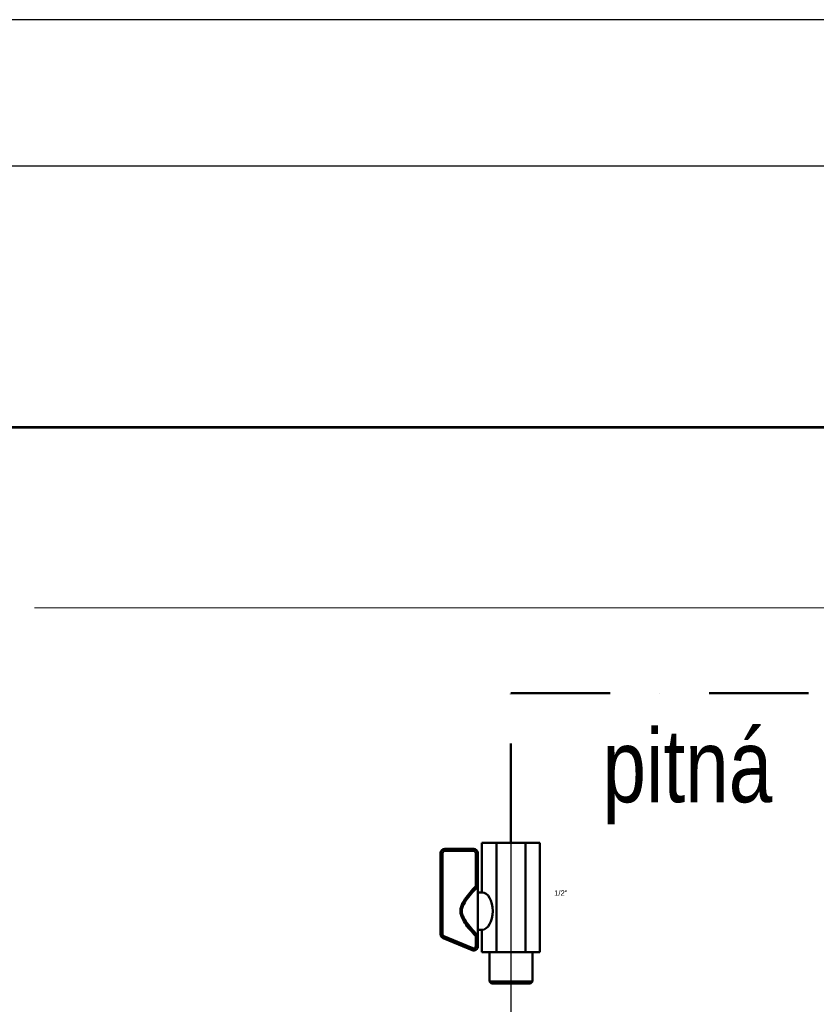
# Model space of a CAD drawing. Header units: millimetres. Extents: x 198383 to 706415, y -768832 to -310514.
# Tile 18 of 40: x 203869 to 205910, y -367893 to -365370. Entities that reach past the tile are written whole.
import ezdxf
from ezdxf.enums import TextEntityAlignment as Align

# ---------------------------------------------------------------- set-up
doc = ezdxf.new("R2010")
doc.units = ezdxf.units.MM
doc.linetypes.add('CHAIN', pattern=[0.3543, 0.2362, -0.0295, 0.0591, -0.0295])
doc.linetypes.add('DASHDOT', pattern=[25.4, 12.7, -6.35, 0, -6.35])
doc.layers.add('AS-Ramecek', color=9, linetype='Continuous')
for name, color, linetype, lineweight in [('Mittellinie(DIN)', 7, 'Continuous', 25), ('Sichtbare Kanten(DIN)', 7, 'Continuous', 50), ('Sichtbare tangentiale Kanten(DIN)', 7, 'Continuous', 50), ('SRAFY', 9, 'Continuous', 0), ('Symbole(DIN)', 7, 'Continuous', 25), ('ZTI-DSP-formaty', 102, 'Continuous', 25), ('ZTI-DSP-Popis1', 104, 'Continuous', 25), ('ZTI-DSP-potr_studena', 142, 'DASHDOT', 50)]:
    doc.layers.add(name, color=color, linetype=linetype, lineweight=lineweight)
doc.styles.add('Aktuell-DIN', font='arial.ttf')
doc.styles.add('ARIAL', font='IC-SIMPLEX.SHX', dxfattribs={"width": 0.8})
doc.styles.add('Castelar', font='CASTELAR.TTF')
doc.styles.get("Standard").update_dxf_attribs({"font": 'ic-simplex.shx', "width": 0.8})

# ---------------------------------------------------------------- blocks, each defined once
blk = doc.blocks.new('*U847', base_point=(44572.5, 0))
at = {"layer": 'ZTI-DSP-formaty', "linetype": 'Continuous', "ltscale": 15}
for p, q in [((44572.5, 31407.75), (0, 31407.75)), ((44197.5, 31032.75), (375, 31032.75))]:
    blk.add_line(p, q, dxfattribs=at)
blk = doc.blocks.new('ram_samotny')
at = {"layer": 'AS-Ramecek', "lineweight": 53}
blk.add_line((0, 8167.5), (-5775, 8167.5), dxfattribs=at)
at = {"layer": 'AS-Ramecek', "color": 9, "lineweight": 18}
blk.add_open_spline([(-4147.9, 7732.5), (-4147.9, 7732.5), (-416.8, 7732.5), (-416.8, 7732.5)], degree=3, dxfattribs=at)
at = {"layer": 'SRAFY', "color": 156}
for tag, height, style, p in [('NÁZEV_VÝROBKU', 90, 'ARIAL', (-461.5, 7777.3)), ('TYP_VÝROBKU', 75, 'Castelar', (-461.5, 7586))]:
    blk.add_attdef(tag, text='', height=height, dxfattribs=dict(at, style=style)).set_placement(p, align=Align.RIGHT)

msp = doc.modelspace()

# ---------------------------------------------------------------- linework, layer by layer
at = {"layer": 'Mittellinie(DIN)', "linetype": 'CHAIN', "ltscale": 23.990969}
msp.add_line((205127.445, -367477.59), (205127.445, -369078.517), dxfattribs=at)
at = {"layer": 'Sichtbare Kanten(DIN)'}
for p, q in [((205031.885, -367494.753), (204957.561, -367494.753)), ((205053.121, -367478.826), (205053.121, -367606.239)), ((205053.121, -367478.826), (205090.283, -367478.826)), ((205090.283, -367478.826), (205164.607, -367478.826)), ((205090.283, -367478.826), (205090.283, -367759.135)), ((205164.607, -367478.826), (205201.769, -367478.826)), ((205164.607, -367478.826), (205164.607, -367759.135)), ((205201.769, -367478.826), (205201.769, -367759.135)), ((204946.943, -367505.371), (204946.943, -367713.302)), ((205042.503, -367574.11), (205042.503, -367505.371)), ((205042.503, -367591.477), (205042.503, -367574.11)), ((205042.503, -367591.477), (205042.503, -367716.562)), ((205053.121, -367606.239), (205042.503, -367606.239)), ((204953.477, -367723.103), (205027.802, -367754.071)), ((205053.121, -367701.799), (205042.503, -367701.799)), ((205042.503, -367733.928), (205042.503, -367716.562)), ((205053.121, -367701.799), (205053.121, -367759.135)), ((205042.503, -367744.27), (205042.503, -367733.928)), ((205053.121, -367759.135), (205090.283, -367759.135)), ((205072.498, -367834.521), (205072.498, -367759.135)), ((205090.283, -367759.135), (205164.607, -367759.135)), ((205164.607, -367759.135), (205201.769, -367759.135)), ((205182.392, -367834.521), (205182.392, -367759.135)), ((205072.498, -367834.521), (205182.392, -367834.521)), ((205077.807, -367839.83), (205072.498, -367834.521)), ((205177.083, -367839.83), (205077.807, -367839.83)), ((205177.083, -367839.83), (205182.392, -367834.521))]:
    msp.add_line(p, q, dxfattribs=at)
at = {"layer": 'Sichtbare Kanten(DIN)', "ltscale": 15}
for centre, start, end in [((204957.561, -367505.371), 90, 180), ((205031.885, -367505.371), 0, 90), ((204957.561, -367713.302), 180, 247.380135), ((205031.885, -367744.27), 247.380135, 0)]:
    msp.add_arc(centre, 10.618, start, end, dxfattribs=at)
msp.add_ellipse((205053.121, -367654.019), major_axis=(0, -47.78), ratio=0.57735027, start_param=0, end_param=3.14159265, dxfattribs=at)
at = {"layer": 'Sichtbare tangentiale Kanten(DIN)'}
for p, q in [((204957.561, -367494.753), (204957.561, -367500.062)), ((205031.885, -367494.753), (205031.885, -367500.062)), ((204946.943, -367505.371), (204952.252, -367505.371)), ((204952.252, -367713.302), (204952.252, -367505.371)), ((204957.561, -367500.062), (205031.885, -367500.062)), ((205042.503, -367505.371), (205037.194, -367505.371)), ((205037.194, -367505.371), (205037.194, -367590.111)), ((205040.69, -367593.439), (205037.194, -367590.111)), ((204952.252, -367713.302), (204946.943, -367713.302)), ((204955.519, -367718.202), (204953.477, -367723.103)), ((205029.844, -367749.171), (204955.519, -367718.202)), ((205040.69, -367714.599), (205037.194, -367717.927)), ((205037.194, -367717.927), (205037.194, -367744.27)), ((205029.844, -367749.171), (205027.802, -367754.071)), ((205037.194, -367744.27), (205042.503, -367744.27))]:
    msp.add_line(p, q, dxfattribs=at)
at = {"layer": 'Sichtbare tangentiale Kanten(DIN)', "flags": 128}
for points in [[(205042.503, -367574.11), (205042.485, -367574.501), (205042.434, -367574.952), (205042.352, -367575.456), (205042.242, -367576.006), (205042.108, -367576.595), (205041.953, -367577.217), (205041.78, -367577.864), (205041.59, -367578.531), (205041.386, -367579.217), (205041.169, -367579.917), (205040.94, -367580.626), (205040.702, -367581.342), (205040.455, -367582.064), (205040.198, -367582.792), (205039.932, -367583.525), (205039.658, -367584.262), (205039.375, -367585.002), (205039.085, -367585.744), (205038.786, -367586.486), (205038.481, -367587.225), (205038.168, -367587.959), (205037.85, -367588.686), (205037.525, -367589.405), (205037.194, -367590.111)], [(205037.194, -367590.111), (205033.445, -367594.083), (205029.737, -367598.093), (205026.084, -367602.154), (205022.5, -367606.276), (205019.001, -367610.472), (205015.601, -367614.753), (205012.312, -367619.13), (205009.166, -367623.623), (205006.237, -367628.255), (205003.609, -367633.047), (205001.363, -367638.021), (204999.597, -367643.199), (204998.476, -367648.562), (204998.071, -367654.019), (204998.437, -367659.471), (204999.581, -367664.815), (205001.352, -367669.986), (205003.624, -367674.977), (205006.269, -367679.781), (205009.172, -367684.414), (205012.28, -367688.905), (205015.56, -367693.274), (205018.977, -367697.542), (205022.496, -367701.729), (205026.086, -367705.856), (205029.739, -367709.928), (205033.446, -367713.951), (205037.194, -367717.927)], [(205040.69, -367714.599), (205036.804, -367710.545), (205032.963, -367706.453), (205029.18, -367702.321), (205025.465, -367698.146), (205021.831, -367693.922), (205018.314, -367689.634), (205014.952, -367685.266), (205011.784, -367680.802), (205008.849, -367676.224), (205006.228, -367671.512), (205004.059, -367666.663), (205002.483, -367661.682), (205001.657, -367656.586), (205001.684, -367651.447), (205002.51, -367646.343), (205004.072, -367641.348), (205006.224, -367636.508), (205008.82, -367631.808), (205011.767, -367627.234), (205014.976, -367622.767), (205018.356, -367618.392), (205021.859, -367614.094), (205025.472, -367609.864), (205029.178, -367605.692), (205032.96, -367601.57), (205036.803, -367597.488), (205040.69, -367593.439)], [(205040.69, -367593.439), (205040.768, -367593.359), (205040.845, -367593.279), (205040.922, -367593.198), (205040.999, -367593.118), (205041.075, -367593.037), (205041.152, -367592.956), (205041.228, -367592.875), (205041.305, -367592.794), (205041.381, -367592.712), (205041.457, -367592.631), (205041.532, -367592.549), (205041.608, -367592.467), (205041.684, -367592.385), (205041.759, -367592.303), (205041.834, -367592.221), (205041.909, -367592.139), (205041.984, -367592.057), (205042.059, -367591.974), (205042.133, -367591.891), (205042.207, -367591.809), (205042.282, -367591.726), (205042.356, -367591.643), (205042.43, -367591.56), (205042.503, -367591.477)], [(205037.194, -367717.927), (205037.525, -367718.634), (205037.85, -367719.353), (205038.169, -367720.08), (205038.481, -367720.815), (205038.787, -367721.554), (205039.085, -367722.296), (205039.376, -367723.038), (205039.659, -367723.779), (205039.933, -367724.515), (205040.199, -367725.248), (205040.456, -367725.977), (205040.704, -367726.7), (205040.942, -367727.416), (205041.17, -367728.126), (205041.387, -367728.825), (205041.591, -367729.509), (205041.78, -367730.176), (205041.953, -367730.82), (205042.107, -367731.441), (205042.241, -367732.03), (205042.351, -367732.581), (205042.433, -367733.086), (205042.485, -367733.537), (205042.503, -367733.928)], [(205042.503, -367716.562), (205042.43, -367716.479), (205042.356, -367716.395), (205042.282, -367716.313), (205042.207, -367716.23), (205042.133, -367716.147), (205042.059, -367716.064), (205041.984, -367715.982), (205041.909, -367715.899), (205041.834, -367715.817), (205041.759, -367715.735), (205041.684, -367715.653), (205041.608, -367715.571), (205041.532, -367715.489), (205041.457, -367715.408), (205041.381, -367715.326), (205041.305, -367715.245), (205041.228, -367715.164), (205041.152, -367715.082), (205041.075, -367715.002), (205040.999, -367714.921), (205040.922, -367714.84), (205040.845, -367714.76), (205040.768, -367714.68), (205040.69, -367714.599)]]:
    msp.add_lwpolyline(points, dxfattribs=at)
at = {"layer": 'Sichtbare tangentiale Kanten(DIN)', "ltscale": 15}
for centre, start, end in [((204957.561, -367505.371), 90, 180), ((205031.885, -367505.371), 0, 90), ((204957.561, -367713.302), 180, 247.380135), ((205031.885, -367744.27), 247.380135, 0)]:
    msp.add_arc(centre, 5.309, start, end, dxfattribs=at)
at = {"layer": 'ZTI-DSP-potr_studena', "ltscale": 20}
msp.add_lwpolyline([(205127.445, -367478.826), (205127.445, -367095.772), (206354.141, -367095.772)], dxfattribs=at)

# ---------------------------------------------------------------- block references
at = {"xscale": 1.061775, "yscale": 1.061775, "zscale": 1.061775}
msp.add_blockref('ram_samotny', (208310.99, -375087.161), dxfattribs=at)
at = {"layer": 'ZTI-DSP-formaty', "ltscale": 15}
msp.add_blockref('*U847', (243195.885, -396777.677), dxfattribs=at)

# ---------------------------------------------------------------- texts
at = {"layer": 'Symbole(DIN)', "color": 4, "insert": (205238.055, -367600.902), "char_height": 74.32425, "width": 181.16537, "attachment_point": 1, "style": 'Aktuell-DIN'}
msp.add_mtext('{\\fArial|b0|i0;\\H14.0000;1/2"}', dxfattribs=at)
at = {"layer": 'ZTI-DSP-Popis1', "ltscale": 20, "width": 0.8}
msp.add_text('pitná', height=187.5, dxfattribs=at).set_placement((205361.94, -367375.19))

doc.saveas('drawing.dxf')
